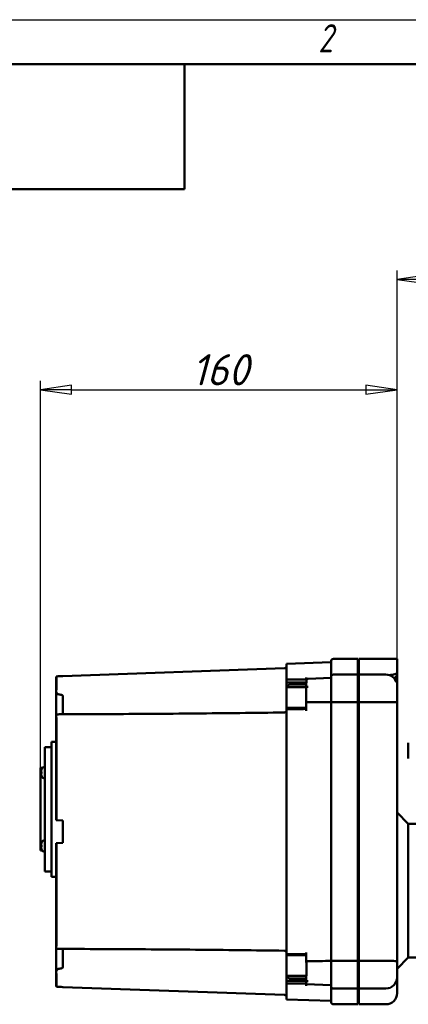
# Model space of a CAD drawing. Header units: millimetres. Extents: x -4813 to 10023, y -389 to 1491.
# Tile 12 of 32: x 286 to 460, y 746 to 1188. Entities that reach past the tile are written whole.
import ezdxf
from ezdxf.enums import TextEntityAlignment as Align

# ---------------------------------------------------------------- set-up
doc = ezdxf.new("R2010")
doc.units = ezdxf.units.MM
doc.header["$LTSCALE"] = 4
for name, color, linetype, lineweight in [('Видимый контур (ГОСТ)', 7, 'Continuous', 50), ('Кромка (ГОСТ)', 7, 'Continuous', 50), ('Обозначение (ГОСТ)', 7, 'Continuous', 25), ('Размер (ГОСТ)', 7, 'Continuous', 25), ('Эскизная геометрия (ГОСТ)', 7, 'Continuous', 50)]:
    doc.layers.add(name, color=color, linetype=linetype, lineweight=lineweight)
doc.styles.add('Альтернативный текст (ГОСТ)', font='arial.ttf', dxfattribs={"width": 0.8})
doc.styles.add('Обычный текст (ГОСТ)', font='GOST Common Italic.ttf')
doc.dimstyles.new('Обычный (ГОСТ)', dxfattribs={"dimscale": 4, "dimtxt": 3.5, "dimasz": 3.5, "dimexe": 1, "dimexo": 0, "dimgap": 0.5, "dimtad": 1, "dimtxsty": 'Обычный текст (ГОСТ)', "dimblk": 'Filled-1', "dimcen": 0.09, "dimdle": 15, "dimclrd": 256, "dimclre": 256, "dimclrt": 256, "dimazin": 2, "dimtfac": 0.714286, "dimtdec": 3, "dimtmove": 0, "dimatfit": 3, "dimfxl": 1, "dimtolj": 1, "dimlwd": 25, "dimlwe": 25, "dimarcsym": 0})

# ---------------------------------------------------------------- blocks, each defined once
blk = doc.blocks.new('Рамки ГОСТ - Рамка')
at = {"layer": 'Кромка (ГОСТ)', "lineweight": 25}
blk.add_line((0, 297), (420, 297), dxfattribs=at)
at = {"layer": 'Кромка (ГОСТ)'}
blk.add_line((415, 292), (20, 292), dxfattribs=at)
at = {"layer": 'Кромка (ГОСТ)', "insert": (105, 296.5), "char_height": 3.17, "width": 5.2328, "attachment_point": 1, "style": 'Альтернативный текст (ГОСТ)'}
blk.add_mtext('\\fGOST Common|b0|i1;{\\H3.1700;2}', dxfattribs=at)
blk = doc.blocks.new('ГОСТ - Доп. графы 3')
at = {"layer": 'Эскизная геометрия (ГОСТ)'}
for p, q in [((0, 0), (70, 0)), ((70, 0), (70, -14)), ((70, -14), (0, -14))]:
    blk.add_line(p, q, dxfattribs=at)
at = {"layer": 'Обозначение (ГОСТ)', "lineweight": 30}
blk.add_attdef('ОБОЗНАЧЕНИЕ', text='', height=5, rotation=180, dxfattribs=at).set_placement((34.94, -6.97), align=Align.MIDDLE_CENTER)
blk = doc.blocks.new('Filled-1')
at = {"color": 0}
for p, q in [((0, 0), (-1, 0.143)), ((-1, 0.143), (-1, -0.143)), ((-1, 0), (0, 0)), ((-1, -0.143), (0, 0))]:
    blk.add_line(p, q, dxfattribs=at)
at = {"color": 0, "flags": 128}
blk.add_lwpolyline([(-1, -0.143), (0, 0), (-1, 0.143), (-1, -0.143)], dxfattribs=at)
at = {"color": 0}
blk.add_solid([(-1, -0.143), (0, 0), (-1, 0.143), (-1, -0.143)], dxfattribs=at)
blk = doc.blocks.new('*D10')
at = {"layer": 'Defpoints', "color": 0, "linetype": 'Continuous', "transparency": 16777216}
for p in [(455.37, 1021.94), (455.37, 881.94), (295.37, 852.25)]:
    blk.add_point(p, dxfattribs=at)
at = {"layer": 'Размер (ГОСТ)', "linetype": 'Continuous', "lineweight": 25, "transparency": 16777216}
for p, q in [((295.37, 852.25), (295.37, 1025.94)), ((455.37, 881.94), (455.37, 1025.94)), ((309.37, 1021.94), (441.37, 1021.94))]:
    blk.add_line(p, q, dxfattribs=at)
at = {"layer": 'Размер (ГОСТ)', "linetype": 'Continuous', "lineweight": 25, "transparency": 16777216, "xscale": 14, "yscale": 14, "zscale": 14, "rotation": 180}
blk.add_blockref('Filled-1', (295.37, 1021.94), dxfattribs=at)
at = {"layer": 'Размер (ГОСТ)', "linetype": 'Continuous', "lineweight": 25, "transparency": 16777216, "xscale": 14, "yscale": 14, "zscale": 14}
blk.add_blockref('Filled-1', (455.37, 1021.94), dxfattribs=at)
at = {"layer": 'Размер (ГОСТ)', "linetype": 'Continuous', "lineweight": 25, "transparency": 16777216, "insert": (363.24, 1037.94), "char_height": 14, "attachment_point": 1, "style": 'Обычный текст (ГОСТ)'}
blk.add_mtext('\\A1;160', dxfattribs=at)
blk = doc.blocks.new('*D11')
at = {"layer": 'Defpoints', "color": 0, "linetype": 'Continuous', "transparency": 16777216}
for p in [(525.37, 1071.44), (525.37, 1011.44), (455.37, 881.94)]:
    blk.add_point(p, dxfattribs=at)
at = {"layer": 'Размер (ГОСТ)', "linetype": 'Continuous', "lineweight": 25, "transparency": 16777216}
for p, q in [((455.37, 881.94), (455.37, 1075.44)), ((525.37, 1011.44), (525.37, 1075.44)), ((469.37, 1071.44), (511.37, 1071.44))]:
    blk.add_line(p, q, dxfattribs=at)
at = {"layer": 'Размер (ГОСТ)', "linetype": 'Continuous', "lineweight": 25, "transparency": 16777216, "xscale": 14, "yscale": 14, "zscale": 14, "rotation": 180}
blk.add_blockref('Filled-1', (455.37, 1071.44), dxfattribs=at)
at = {"layer": 'Размер (ГОСТ)', "linetype": 'Continuous', "lineweight": 25, "transparency": 16777216, "xscale": 14, "yscale": 14, "zscale": 14}
blk.add_blockref('Filled-1', (525.37, 1071.44), dxfattribs=at)
at = {"layer": 'Размер (ГОСТ)', "linetype": 'Continuous', "lineweight": 25, "transparency": 16777216, "insert": (481.99, 1087.62), "char_height": 14, "attachment_point": 1, "style": 'Обычный текст (ГОСТ)'}
blk.add_mtext('\\A1;70', dxfattribs=at)

msp = doc.modelspace()

# ---------------------------------------------------------------- linework, layer by layer
at = {"layer": 'Видимый контур (ГОСТ)'}
for p, q in [((305.366, 893.488), (404.801, 896.96)), ((405.766, 898.994), (425.766, 899.692)), ((405.766, 892.545), (405.766, 898.994)), ((425.766, 893.121), (425.766, 900.192)), ((437.766, 901.192), (426.766, 901.192)), ((437.766, 901.192), (437.766, 894.121)), ((438.266, 901.192), (438.266, 894.121)), ((455.366, 901.192), (438.266, 901.192)), ((455.366, 901.192), (455.366, 895.383)), ((302.366, 886.648), (302.366, 892.679)), ((302.615, 893.34), (302.615, 887.693)), ((305.366, 893.488), (305.366, 893.439)), ((405.766, 892.545), (405.766, 891.923)), ((414.516, 892.835), (414.516, 891.923)), ((415.481, 892.262), (425.766, 892.621)), ((425.766, 881.752), (425.766, 893.121)), ((437.766, 894.121), (426.766, 894.121)), ((437.766, 894.121), (437.766, 881.752)), ((438.266, 894.121), (438.266, 881.752)), ((450.366, 894.121), (438.266, 894.121)), ((455.366, 895.383), (455.366, 895.031)), ((455.366, 894.792), (455.366, 895.031)), ((455.366, 894.792), (455.366, 894.008)), ((405.766, 890.601), (405.766, 891.923)), ((405.766, 891.923), (414.765, 891.923)), ((405.766, 890.601), (414.765, 890.601)), ((405.766, 888.629), (405.766, 890.601)), ((405.766, 888.629), (406.516, 888.629)), ((405.766, 888.479), (405.766, 888.629)), ((405.766, 879.179), (405.766, 888.479)), ((405.766, 888.479), (414.516, 888.479)), ((406.516, 888.479), (406.516, 889.131)), ((407.316, 889.695), (414.516, 889.695)), ((414.516, 888.686), (414.516, 890.143)), ((414.516, 888.686), (415.481, 888.708)), ((414.516, 881.764), (414.516, 888.686)), ((414.765, 891.923), (414.765, 890.601)), ((455.366, 889.119), (455.366, 881.939)), ((302.366, 886.648), (302.366, 875.579)), ((305.366, 876.345), (305.366, 884.658)), ((414.516, 881.764), (414.516, 877.946)), ((425.766, 765.633), (425.766, 881.752)), ((437.766, 881.752), (426.766, 881.752)), ((437.766, 881.752), (437.766, 765.632)), ((450.366, 881.752), (438.266, 881.752)), ((438.266, 881.752), (438.266, 765.632)), ((455.366, 881.939), (455.366, 765.445)), ((302.366, 828.849), (302.366, 875.579)), ((405.766, 879.179), (405.766, 878.614)), ((405.766, 879.179), (414.516, 879.179)), ((405.766, 878.614), (405.766, 877.849)), ((405.766, 769.535), (405.766, 877.849)), ((438.266, 877.988), (437.766, 877.988)), ((302.615, 874.01), (302.615, 828.836)), ((297.366, 861.562), (297.366, 805.822)), ((300.366, 861.562), (297.366, 861.562)), ((300.366, 863.991), (300.366, 803.393)), ((302.366, 863.991), (300.366, 863.991)), ((460.383, 856.544), (460.383, 863.544)), ((295.366, 852.246), (295.366, 815.138)), ((296.168, 852.246), (295.366, 852.246)), ((295.644, 850.401), (295.858, 850.382)), ((295.644, 849.884), (295.858, 849.903)), ((295.858, 851.558), (295.858, 851.544)), ((295.858, 850.469), (295.858, 849.817)), ((295.858, 848.741), (295.858, 848.727)), ((296.966, 852.643), (297.366, 852.643)), ((296.966, 847.643), (297.366, 847.643)), ((460.366, 827.184), (455.366, 832.184)), ((302.366, 828.849), (302.615, 828.836)), ((302.615, 828.836), (305.366, 828.692)), ((305.366, 828.692), (305.366, 818.692)), ((460.366, 827.184), (465.365, 827.184)), ((460.366, 827.184), (460.366, 767.184)), ((295.644, 817.5), (295.858, 817.481)), ((295.858, 818.657), (295.858, 818.643)), ((295.858, 817.568), (295.858, 816.916)), ((296.966, 819.741), (297.366, 819.742)), ((302.615, 818.548), (302.366, 818.535)), ((302.366, 771.805), (302.366, 818.535)), ((305.366, 818.692), (302.615, 818.548)), ((302.615, 818.548), (302.615, 773.374)), ((296.168, 815.138), (295.366, 815.138)), ((295.644, 816.983), (295.858, 817.002)), ((295.858, 815.84), (295.858, 815.826)), ((296.966, 814.742), (297.366, 814.742)), ((300.366, 805.822), (297.366, 805.822)), ((302.366, 803.393), (300.366, 803.393)), ((302.366, 771.805), (302.366, 760.736)), ((305.366, 762.726), (305.366, 771.039)), ((405.766, 769.535), (405.766, 768.77)), ((405.766, 768.77), (405.766, 768.205)), ((414.516, 769.438), (414.516, 765.022)), ((438.266, 769.396), (437.766, 769.396)), ((405.766, 758.918), (405.766, 768.205)), ((405.766, 768.205), (414.516, 768.205)), ((414.765, 765.004), (414.765, 758.918)), ((425.766, 754.263), (425.766, 765.633)), ((437.766, 765.632), (426.766, 765.632)), ((437.766, 765.632), (437.766, 753.263)), ((450.366, 765.632), (438.266, 765.632)), ((438.266, 765.632), (438.266, 753.263)), ((460.366, 767.184), (455.366, 762.184)), ((455.366, 765.445), (455.366, 758.263)), ((460.366, 767.184), (465.365, 767.184)), ((302.366, 754.706), (302.366, 760.736)), ((302.615, 759.691), (302.615, 754.044)), ((405.766, 758.918), (414.765, 758.918)), ((405.766, 758.904), (405.766, 758.918)), ((405.766, 756.792), (405.766, 758.904)), ((405.766, 758.904), (406.516, 758.904)), ((405.766, 755.462), (405.766, 756.792)), ((405.766, 756.792), (414.516, 756.792)), ((406.516, 758.373), (406.516, 758.918)), ((414.516, 757.769), (407.316, 757.769)), ((414.516, 757.287), (414.516, 758.918)), ((414.516, 756.792), (414.516, 756.563)), ((414.516, 755.156), (414.516, 756.563)), ((414.516, 756.563), (415.481, 756.538)), ((455.366, 758.263), (455.366, 751.192)), ((305.366, 753.945), (305.366, 753.897)), ((305.366, 753.897), (404.801, 750.424)), ((405.766, 755.462), (405.766, 754.84)), ((405.766, 755.462), (414.516, 755.462)), ((405.766, 748.391), (405.766, 754.84)), ((414.516, 755.156), (414.516, 754.549)), ((414.516, 755.156), (425.766, 754.763)), ((425.766, 747.192), (425.766, 754.263)), ((437.766, 753.263), (426.766, 753.263)), ((437.766, 753.263), (437.766, 746.192)), ((438.266, 753.263), (438.266, 746.192)), ((450.366, 753.263), (438.266, 753.263)), ((405.766, 748.391), (425.766, 747.692)), ((437.766, 746.192), (426.766, 746.192)), ((450.366, 746.192), (438.266, 746.192))]:
    msp.add_line(p, q, dxfattribs=at)
at = {"layer": 'Видимый контур (ГОСТ)', "flags": 128}
msp.add_lwpolyline([(455.254, 894.035), (455.262, 894.072), (455.27, 894.109), (455.278, 894.145), (455.285, 894.18), (455.293, 894.215), (455.3, 894.25), (455.306, 894.284), (455.313, 894.318), (455.319, 894.351), (455.325, 894.384), (455.33, 894.416), (455.335, 894.448), (455.34, 894.479), (455.344, 894.51), (455.348, 894.54), (455.352, 894.57), (455.355, 894.599), (455.358, 894.628), (455.36, 894.657), (455.362, 894.685), (455.364, 894.712), (455.365, 894.74), (455.366, 894.766), (455.366, 894.792)], dxfattribs=at)
at = {"layer": 'Видимый контур (ГОСТ)'}
for centre, radius, start, end in [((404.766, 897.959), 1, 272, 0), ((426.766, 900.192), 1, 90, 180), ((426.766, 893.121), 1, 90, 180), ((450.366, 889.121), 5, 18.03544, 90), ((415.516, 891.263), 1, 92, 138.69006), ((404.766, 878.138), 1, 270.77483, 0), ((295.998, 851.558), 0.14, 160.54359, 180), ((295.998, 848.727), 0.14, 180, 199.45641), ((300.006, 850.143), 4.39, 153.73923, 160.54359), ((300.006, 850.143), 4.39, 199.45641, 206.26077), ((296.966, 851.643), 1, 90.01, 153.73923), ((296.966, 848.643), 1, 206.26077, 269.99), ((295.998, 818.657), 0.14, 160.54359, 180), ((300.006, 817.242), 4.39, 153.73923, 160.54359), ((296.966, 818.741), 1, 90.01, 153.73923), ((295.998, 815.826), 0.14, 180, 199.45641), ((300.006, 817.242), 4.39, 199.45641, 206.26077), ((296.966, 815.742), 1, 206.26077, 269.99), ((404.766, 769.246), 1, 0, 89.22518), ((450.366, 758.263), 5, 270, 0), ((426.766, 754.263), 1, 180, 270), ((450.366, 751.192), 5, 270, 0), ((404.766, 749.425), 1, 0, 88), ((426.766, 747.192), 1, 180, 270)]:
    msp.add_arc(centre, radius, start, end, dxfattribs=at)
for centre, major_axis, ratio, start_param, end_param in [((5613.613, 668.38), (-7832.351, 0), 0.0390783, 5.4570649, 5.4575426), ((299.992, 850.157), (3.157, 3.046), 0.9920917, 2.0414611, 2.2736634), ((299.992, 849.982), (-4.37, 0.384), 0.0903208, 5.954588, 6.1867903), ((299.992, 850.304), (-4.37, -0.384), 0.0903208, 0.096395, 0.3285973), ((299.992, 850.128), (-3.157, 3.046), 0.9920917, 0.8679292, 1.1001315), ((299.992, 817.256), (3.157, 3.046), 0.9920917, 2.0414611, 2.2736634), ((299.992, 817.08), (-4.37, 0.384), 0.0903208, 5.954588, 6.1867903), ((299.992, 817.403), (-4.37, -0.384), 0.0903208, 0.096395, 0.3285973), ((299.992, 817.227), (-3.157, 3.046), 0.9920917, 0.8679292, 1.1001315), ((5613.613, 979.005), (-7832.351, 0), 0.0390783, 0.8256427, 0.8261204)]:
    msp.add_ellipse(centre, major_axis=major_axis, ratio=ratio, start_param=start_param, end_param=end_param, dxfattribs=at)
for points, knots in [([(302.615, 893.34), (302.545, 893.258), (302.481, 893.156), (302.395, 892.947), (302.366, 892.802), (302.366, 892.679)], [0.080337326, 0.080337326, 0.080337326, 0.080337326, 0.111245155, 0.111245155, 0.148266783, 0.148266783, 0.148266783, 0.148266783]), ([(455.366, 895.031), (455.366, 895.013), (455.364, 894.995), (455.329, 894.828), (455.172, 894.679), (454.622, 894.399), (454.234, 894.271), (453.276, 894.055), (452.716, 893.97), (452.024, 893.907), (451.941, 893.9), (451.858, 893.893)], [2.34937301, 2.34937301, 2.34937301, 2.34937301, 2.37301144, 2.37301144, 2.56830776, 2.56830776, 2.76361928, 2.76361928, 2.95894012, 2.95894012, 2.98510652, 2.98510652, 2.98510652, 2.98510652]), ([(453.814, 892.742), (453.915, 892.714), (454.009, 892.699), (454.289, 892.691), (454.452, 892.744), (454.767, 892.959), (454.925, 893.153), (455.137, 893.609), (455.204, 893.813), (455.254, 894.035)], [0.24505401, 0.24505401, 0.24505401, 0.24505401, 0.29833004, 0.29833004, 0.41079246, 0.41079246, 0.54707035, 0.54707035, 0.63437576, 0.63437576, 0.63437576, 0.63437576]), ([(455.365, 889.82), (455.366, 890.853), (455.366, 891.599), (455.366, 892.817), (455.366, 893.333), (455.366, 894.008)], [-0.84782877, -0.84782877, -0.84782877, -0.84782877, -0.28299284, -0.28299284, 0, 0, 0, 0]), ([(406.516, 889.131), (406.516, 889.202), (406.54, 889.286), (406.618, 889.416), (406.684, 889.485), (406.825, 889.582), (406.923, 889.628), (407.104, 889.679), (407.219, 889.695), (407.316, 889.695)], [-0.12164783, -0.12164783, -0.12164783, -0.12164783, -0.08978933, -0.08978933, -0.05899766, -0.05899766, -0.02916273, -0.02916273, 0, 0, 0, 0]), ([(414.516, 890.143), (414.516, 890.23), (414.545, 890.332), (414.633, 890.476), (414.695, 890.545), (414.765, 890.601)], [-0.150544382, -0.150544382, -0.150544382, -0.150544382, -0.111795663, -0.111795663, -0.080837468, -0.080837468, -0.080837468, -0.080837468]), ([(455.366, 889.119), (455.366, 889.12), (455.366, 889.121), (455.366, 889.237), (455.366, 889.353), (455.366, 889.588), (455.366, 889.703), (455.365, 889.82)], [-0.099046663, -0.099046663, -0.099046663, -0.099046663, -0.098583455, -0.098583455, -0.04916909, -0.04916909, -0.000000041, -0.000000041, -0.000000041, -0.000000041]), ([(302.367, 886.684), (302.366, 886.673), (302.366, 886.662), (302.366, 886.65), (302.366, 886.649), (302.366, 886.648)], [0.1756522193, 0.1756522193, 0.1756522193, 0.1756522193, 0.1813015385, 0.1813015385, 0.1818705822, 0.1818705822, 0.1818705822, 0.1818705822]), ([(302.615, 887.693), (302.615, 887.616), (302.563, 887.492), (302.459, 887.21), (302.384, 886.983), (302.368, 886.707), (302.367, 886.696), (302.367, 886.684)], [0, 0, 0, 0, 0.10333489, 0.10333489, 0.26984711, 0.26984711, 0.27728317, 0.27728317, 0.27728317, 0.27728317]), ([(302.367, 886.684), (302.373, 886.571), (302.401, 886.453), (302.506, 886.165), (302.599, 885.99), (302.771, 885.735), (302.84, 885.643), (302.958, 885.512), (303.004, 885.465), (303.082, 885.4), (303.113, 885.377), (303.165, 885.344), (303.186, 885.333), (303.241, 885.307), (303.276, 885.296), (303.313, 885.291)], [0.16511913, 0.16511913, 0.16511913, 0.16511913, 0.20901691, 0.20901691, 0.27090625, 0.27090625, 0.30571103, 0.30571103, 0.32545665, 0.32545665, 0.33708849, 0.33708849, 0.34423313, 0.34423313, 0.35560517, 0.35560517, 0.35560517, 0.35560517]), ([(303.313, 885.291), (303.831, 885.217), (304.423, 885.118), (304.99, 884.945), (305.134, 884.891), (305.271, 884.805), (305.308, 884.776), (305.343, 884.731), (305.351, 884.717), (305.363, 884.688), (305.366, 884.673), (305.366, 884.658)], [0.00051203, 0.00051203, 0.00051203, 0.00051203, 0.1573396, 0.1573396, 0.21521212, 0.21521212, 0.23780105, 0.23780105, 0.24706117, 0.24706117, 0.25539911, 0.25539911, 0.25539911, 0.25539911]), ([(425.766, 881.752), (425.766, 881.751), (425.773, 881.751), (425.789, 881.751), (425.803, 881.75), (425.825, 881.75), (425.854, 881.75), (425.907, 881.75), (425.983, 881.75), (426.078, 881.75), (426.17, 881.751), (426.278, 881.751), (426.397, 881.751), (426.514, 881.752), (426.639, 881.752), (426.766, 881.752)], [-0.31990975, -0.31990975, -0.31990975, -0.31990975, -0.29774916, -0.29774916, -0.29774916, -0.27613227, -0.27613227, -0.27613227, -0.23631761, -0.23631761, -0.23631761, -0.19772722, -0.19772722, -0.19772722, -0.15971948, -0.15971948, -0.15971948, -0.15971948]), ([(455.366, 881.939), (455.366, 881.939), (455.366, 881.939), (455.365, 881.902), (455.327, 881.873), (455.175, 881.827), (455.061, 881.809), (454.645, 881.772), (454.269, 881.761), (453.34, 881.75), (452.802, 881.75), (451.624, 881.751), (450.998, 881.752), (450.366, 881.752)], [-1.61249131, -1.61249131, -1.61249131, -1.61249131, -1.6112526, -1.6112526, -1.4989524, -1.4989524, -1.38592976, -1.38592976, -1.18812879, -1.18812879, -0.9957164, -0.9957164, -0.80562632, -0.80562632, -0.80562632, -0.80562632]), ([(302.366, 875.579), (302.366, 875.581), (302.366, 875.583), (302.366, 875.603), (302.366, 875.622), (302.367, 875.641)], [-0.0006493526, -0.0006493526, -0.0006493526, -0.0006493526, 0, 0, 0.006448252, 0.006448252, 0.006448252, 0.006448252]), ([(303.313, 876.299), (303.29, 876.298), (303.267, 876.297), (303.208, 876.293), (303.173, 876.289), (303.081, 876.277), (303.025, 876.266), (302.877, 876.228), (302.773, 876.189), (302.558, 876.054), (302.454, 875.945), (302.382, 875.751), (302.371, 875.696), (302.367, 875.641)], [0.00001882, 0.00001882, 0.00001882, 0.00001882, 0.00710995, 0.00710995, 0.01885826, 0.01885826, 0.04027376, 0.04027376, 0.08275615, 0.08275615, 0.1381384, 0.1381384, 0.15864678, 0.15864678, 0.15864678, 0.15864678]), ([(302.367, 875.641), (302.372, 875.531), (302.393, 875.406), (302.46, 875.083), (302.51, 874.885), (302.59, 874.456), (302.615, 874.239), (302.615, 874.01)], [0.098128, 0.098128, 0.098128, 0.098128, 0.14104813, 0.14104813, 0.19592576, 0.19592576, 0.25275826, 0.25275826, 0.25275826, 0.25275826]), ([(305.181, 876.345), (305.114, 876.345), (305.037, 876.344), (304.565, 876.336), (303.933, 876.319), (303.313, 876.299)], [0.02804652, 0.02804652, 0.02804652, 0.02804652, 0.04882123, 0.04882123, 0.15780926, 0.15780926, 0.15780926, 0.15780926]), ([(305.181, 876.345), (311.82, 876.361), (318.46, 876.384), (331.74, 876.446), (338.38, 876.485), (351.66, 876.576), (358.3, 876.629), (371.58, 876.749), (378.22, 876.816), (391.5, 876.966), (398.14, 877.048), (404.779, 877.138)], [0.547079, 0.547079, 0.547079, 0.547079, 2.540943, 2.540943, 4.5348069, 4.5348069, 6.5286708, 6.5286708, 8.5225347, 8.5225347, 10.5163986, 10.5163986, 10.5163986, 10.5163986]), ([(295.645, 850.402), (295.643, 850.4), (295.641, 850.402), (295.638, 850.415), (295.638, 850.426), (295.637, 850.452), (295.637, 850.469), (295.639, 850.507), (295.641, 850.528), (295.643, 850.558), (295.644, 850.568), (295.645, 850.578)], [0, 0, 0, 0, 0.006105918, 0.006105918, 0.012211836, 0.012211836, 0.018306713, 0.018306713, 0.02440159, 0.02440159, 0.027283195, 0.027283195, 0.027283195, 0.027283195]), ([(295.645, 849.708), (295.643, 849.728), (295.641, 849.75), (295.638, 849.791), (295.638, 849.81), (295.637, 849.841), (295.637, 849.855), (295.639, 849.875), (295.641, 849.882), (295.643, 849.885), (295.644, 849.885), (295.645, 849.884)], [0, 0, 0, 0, 0.006105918, 0.006105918, 0.012211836, 0.012211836, 0.018306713, 0.018306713, 0.02440159, 0.02440159, 0.027283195, 0.027283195, 0.027283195, 0.027283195]), ([(295.645, 817.5), (295.643, 817.499), (295.641, 817.501), (295.638, 817.514), (295.638, 817.525), (295.637, 817.551), (295.637, 817.568), (295.639, 817.606), (295.641, 817.627), (295.643, 817.657), (295.644, 817.667), (295.645, 817.677)], [0, 0, 0, 0, 0.006105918, 0.006105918, 0.012211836, 0.012211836, 0.018306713, 0.018306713, 0.02440159, 0.02440159, 0.027283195, 0.027283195, 0.027283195, 0.027283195]), ([(295.645, 816.806), (295.643, 816.827), (295.641, 816.848), (295.638, 816.89), (295.638, 816.909), (295.637, 816.94), (295.637, 816.954), (295.639, 816.974), (295.641, 816.98), (295.643, 816.983), (295.644, 816.983), (295.645, 816.983)], [0, 0, 0, 0, 0.006105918, 0.006105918, 0.012211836, 0.012211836, 0.018306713, 0.018306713, 0.02440159, 0.02440159, 0.027283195, 0.027283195, 0.027283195, 0.027283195]), ([(302.615, 773.374), (302.615, 773.039), (302.563, 772.771), (302.459, 772.273), (302.384, 772), (302.368, 771.763), (302.367, 771.753), (302.367, 771.743)], [0, 0, 0, 0, 0.10333497, 0.10333497, 0.26984727, 0.26984727, 0.27728342, 0.27728342, 0.27728342, 0.27728342]), ([(302.366, 771.805), (302.366, 771.803), (302.366, 771.801), (302.366, 771.781), (302.366, 771.762), (302.367, 771.743)], [-0.0006503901, -0.0006503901, -0.0006503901, -0.0006503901, 0, 0, 0.0064471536, 0.0064471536, 0.0064471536, 0.0064471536]), ([(302.367, 771.743), (302.373, 771.649), (302.401, 771.564), (302.506, 771.385), (302.599, 771.3), (302.771, 771.201), (302.84, 771.171), (302.958, 771.135), (303.004, 771.123), (303.082, 771.108), (303.113, 771.103), (303.165, 771.096), (303.186, 771.094), (303.241, 771.089), (303.276, 771.087), (303.313, 771.085)], [0.16511909, 0.16511909, 0.16511909, 0.16511909, 0.20901857, 0.20901857, 0.2709072, 0.2709072, 0.30571159, 0.30571159, 0.32545699, 0.32545699, 0.33708871, 0.33708871, 0.34423328, 0.34423328, 0.35560521, 0.35560521, 0.35560521, 0.35560521]), ([(303.313, 771.085), (303.831, 771.069), (304.423, 771.052), (304.965, 771.042), (305.087, 771.04), (305.181, 771.04)], [0.00051203, 0.00051203, 0.00051203, 0.00051203, 0.15733961, 0.15733961, 0.20572173, 0.20572173, 0.20572173, 0.20572173]), ([(404.779, 770.246), (398.14, 770.336), (391.5, 770.418), (378.22, 770.568), (371.58, 770.635), (358.3, 770.756), (351.66, 770.809), (338.38, 770.9), (331.74, 770.938), (318.46, 771), (311.82, 771.024), (305.181, 771.04)], [0.395066, 0.395066, 0.395066, 0.395066, 2.3889299, 2.3889299, 4.3827938, 4.3827938, 6.3766577, 6.3766577, 8.3705216, 8.3705216, 10.3643854, 10.3643854, 10.3643854, 10.3643854]), ([(414.765, 765.004), (414.84, 765.176), (414.929, 765.311), (415.092, 765.476), (415.169, 765.535), (415.325, 765.602), (415.395, 765.619), (415.473, 765.621), (415.477, 765.621), (415.481, 765.621)], [0.721306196, 0.721306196, 0.721306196, 0.721306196, 0.762128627, 0.762128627, 0.789782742, 0.789782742, 0.809787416, 0.809787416, 0.810787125, 0.810787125, 0.810787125, 0.810787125]), ([(425.766, 765.633), (425.766, 765.633), (425.773, 765.633), (425.789, 765.634), (425.803, 765.634), (425.825, 765.634), (425.854, 765.634), (425.907, 765.634), (425.983, 765.634), (426.078, 765.634), (426.17, 765.633), (426.278, 765.633), (426.397, 765.633), (426.514, 765.633), (426.639, 765.632), (426.766, 765.632)], [-0.31991777, -0.31991777, -0.31991777, -0.31991777, -0.29776311, -0.29776311, -0.29776311, -0.27614556, -0.27614556, -0.27614556, -0.23632792, -0.23632792, -0.23632792, -0.19773559, -0.19773559, -0.19773559, -0.15972743, -0.15972743, -0.15972743, -0.15972743]), ([(455.366, 765.445), (455.366, 765.445), (455.366, 765.446), (455.365, 765.482), (455.327, 765.511), (455.175, 765.557), (455.061, 765.575), (454.645, 765.613), (454.269, 765.624), (453.34, 765.634), (452.802, 765.634), (451.624, 765.633), (450.998, 765.632), (450.366, 765.632)], [-0.00123871, -0.00123871, -0.00123871, -0.00123871, 0, 0, 0.11230036, 0.11230036, 0.22532317, 0.22532317, 0.42312441, 0.42312441, 0.61553708, 0.61553708, 0.80562743, 0.80562743, 0.80562743, 0.80562743]), ([(302.366, 760.736), (302.366, 760.735), (302.366, 760.734), (302.366, 760.722), (302.366, 760.711), (302.367, 760.701)], [-0.0006493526, -0.0006493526, -0.0006493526, -0.0006493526, 0, 0, 0.0064481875, 0.0064481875, 0.0064481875, 0.0064481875]), ([(303.313, 762.094), (303.29, 762.09), (303.267, 762.085), (303.208, 762.064), (303.173, 762.045), (303.081, 761.986), (303.025, 761.937), (302.877, 761.789), (302.773, 761.659), (302.558, 761.324), (302.454, 761.115), (302.382, 760.838), (302.371, 760.767), (302.367, 760.701)], [0.00001882, 0.00001882, 0.00001882, 0.00001882, 0.00710994, 0.00710994, 0.01885824, 0.01885824, 0.04027372, 0.04027372, 0.08275608, 0.08275608, 0.13813835, 0.13813835, 0.15864681, 0.15864681, 0.15864681, 0.15864681]), ([(302.367, 760.701), (302.372, 760.569), (302.393, 760.441), (302.46, 760.168), (302.51, 760.037), (302.59, 759.821), (302.615, 759.744), (302.615, 759.691)], [0.09812795, 0.09812795, 0.09812795, 0.09812795, 0.14104822, 0.14104822, 0.19592583, 0.19592583, 0.25275832, 0.25275832, 0.25275832, 0.25275832]), ([(305.366, 762.726), (305.366, 762.711), (305.363, 762.696), (305.35, 762.664), (305.339, 762.647), (305.304, 762.605), (305.273, 762.582), (305.166, 762.512), (305.063, 762.468), (304.565, 762.294), (303.933, 762.181), (303.313, 762.094)], [0, 0, 0, 0, 0.00455786, 0.00455786, 0.0103664, 0.0103664, 0.02110275, 0.02110275, 0.04882125, 0.04882125, 0.15780929, 0.15780929, 0.15780929, 0.15780929]), ([(407.316, 757.769), (407.218, 757.769), (407.102, 757.787), (406.92, 757.843), (406.822, 757.892), (406.682, 757.997), (406.615, 758.071), (406.539, 758.209), (406.516, 758.298), (406.516, 758.373)], [0, 0, 0, 0, 0.02946755, 0.02946755, 0.05915885, 0.05915885, 0.08916289, 0.08916289, 0.11950557, 0.11950557, 0.11950557, 0.11950557]), ([(415.481, 756.538), (415.366, 756.542), (415.237, 756.562), (415.02, 756.629), (414.897, 756.691), (414.722, 756.821), (414.64, 756.913), (414.545, 757.085), (414.516, 757.194), (414.516, 757.287)], [-0.59264116, -0.59264116, -0.59264116, -0.59264116, -0.55917437, -0.55917437, -0.52209316, -0.52209316, -0.48476501, -0.48476501, -0.44717103, -0.44717103, -0.44717103, -0.44717103]), ([(302.366, 754.706), (302.366, 754.582), (302.395, 754.437), (302.481, 754.228), (302.545, 754.126), (302.615, 754.044)], [0.444592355, 0.444592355, 0.444592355, 0.444592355, 0.481613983, 0.481613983, 0.512521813, 0.512521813, 0.512521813, 0.512521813])]:
    msp.add_open_spline(points, degree=3, knots=knots, dxfattribs=at)
for points in [[(455.116, 895.383), (455.282, 895.271), (455.366, 895.152), (455.366, 895.031)], [(455.119, 890.669), (455.12, 890.668), (455.12, 890.667), (455.12, 890.665)], [(425.766, 881.757), (422.063, 881.759), (418.285, 881.761), (414.516, 881.764)], [(405.766, 878.614), (408.682, 878.639), (411.599, 878.671), (414.516, 878.711)], [(295.858, 850.469), (295.858, 850.47), (295.861, 850.471), (295.866, 850.472)], [(295.866, 849.813), (295.861, 849.814), (295.858, 849.815), (295.858, 849.817)], [(295.858, 817.568), (295.858, 817.569), (295.861, 817.57), (295.866, 817.571)], [(295.866, 816.912), (295.861, 816.913), (295.858, 816.914), (295.858, 816.916)], [(414.516, 768.673), (411.599, 768.713), (408.682, 768.746), (405.766, 768.77)], [(414.516, 765.022), (414.599, 765.016), (414.682, 765.01), (414.765, 765.004)], [(425.766, 765.627), (422.379, 765.625), (418.929, 765.623), (415.481, 765.621)]]:
    msp.add_open_spline(points, degree=3, dxfattribs=at)

# ---------------------------------------------------------------- block references
at = {"xscale": 4, "yscale": 4, "zscale": 4}
for name, p in [('ГОСТ - Доп. графы 3', (80, 1168)), ('Рамки ГОСТ - Рамка', (0, 0))]:
    msp.add_blockref(name, p, dxfattribs=at)

# ---------------------------------------------------------------- dimensions: what is measured, and where the dimension line sits
at = {"layer": 'Размер (ГОСТ)', "linetype": 'Continuous', "lineweight": 25}
for base, p1, p2, picture, middle in [((525.366, 1071.444), (455.366, 881.939), (525.366, 1011.444), '*D11', (490.366, 1071.444)), ((455.366, 1021.939), (295.366, 852.246), (455.366, 881.939), '*D10', (375.366, 1021.939))]:
    dim = msp.add_linear_dim(base=base, p1=p1, p2=p2, dimstyle='Обычный (ГОСТ)', override={"dimgap": 0.5, "dimdec": 2, "dimtol": 0, "dimlim": 0, "dimtp": 0, "dimtm": 0, "dimtdec": 3, "dimtofl": 0, "dimatfit": 1}, dxfattribs=at)
    dim.commit()
    dim.dimension.update_dxf_attribs({"geometry": picture, "text_midpoint": middle, "dimtype": 160})

doc.saveas('drawing.dxf')
